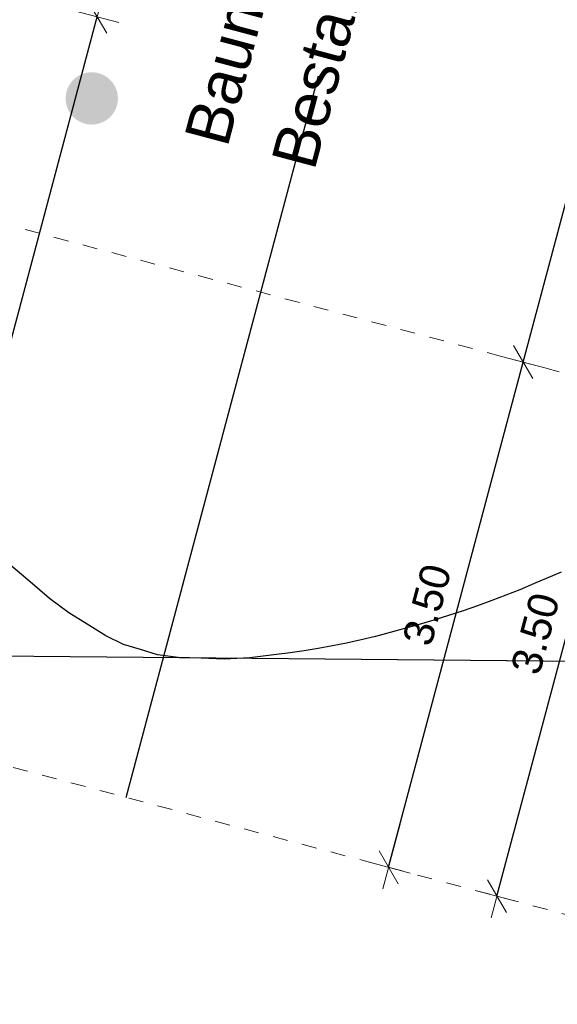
# Model space of a CAD drawing. Header units: metres. Extents: x 4462371 to 4462630, y 5328161 to 5328403.
# Tile 49 of 152: x 4462443.09 to 4462446.69, y 5328233.47 to 5328240.07. Entities that reach past the tile are written whole.
import ezdxf

# ---------------------------------------------------------------- set-up
doc = ezdxf.new("R2010")
doc.units = ezdxf.units.M
doc.header["$PDMODE"] = 65
doc.linetypes.add('AUSGEZOGEN', pattern=[0])
doc.linetypes.add('VERDECKT2_S2', pattern=[0.15000000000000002, 0.1, -0.05])
doc.layers.add('B30_BEWSYM', color=3, linetype='AUSGEZOGEN')
doc.layers.add('B31_BEWLIN', color=3, linetype='AUSGEZOGEN')
doc.layers.add('Maßlinie_Allgemein', color=7, linetype='AUSGEZOGEN', lineweight=13)
doc.layers.add('Standard', color=7, linetype='AUSGEZOGEN', lineweight=13)
doc.styles.add('ARIAL', font='ARIAL.TTF')
doc.dimstyles.new('_DIMSTYLE_12', dxfattribs={"dimtxt": 0.2, "dimasz": 0.3, "dimexe": 0, "dimexo": 0, "dimgap": 0.1, "dimtad": 2, "dimrnd": 0.01, "dimzin": 4, "dimdsep": 46, "dimtxsty": 'ARIAL', "dimblk1": 'ALL_ML_STRICH', "dimblk2": 'ALL_ML_STRICH', "dimsah": 1, "dimcen": 0, "dimclrd": 7, "dimclre": 7, "dimclrt": 7, "dimadec": 0, "dimazin": 0, "dimtfac": 1, "dimtdec": 0, "dimtix": 1, "dimtmove": 2, "dimatfit": 3, "dimfxl": 0, "dimtzin": 0, "dimlwd": 0, "dimlwe": 13, "dimarcsym": 0})
doc.dimstyles.new('_DIMSTYLE_3', dxfattribs={"dimtxt": 0.2, "dimasz": 0.3, "dimexe": 0, "dimexo": 0, "dimgap": 0.1, "dimtad": 2, "dimrnd": 0.005, "dimzin": 4, "dimdsep": 46, "dimtxsty": 'ARIAL', "dimblk1": 'ALL_ML_STRICH', "dimblk2": 'ALL_ML_STRICH', "dimsah": 1, "dimcen": 0, "dimclrd": 7, "dimclre": 7, "dimclrt": 7, "dimadec": 0, "dimazin": 0, "dimtfac": 1, "dimtdec": 0, "dimtix": 1, "dimtmove": 2, "dimatfit": 3, "dimfxl": 0, "dimtzin": 0, "dimlwd": 0, "dimlwe": 13, "dimarcsym": 0})
doc.dimstyles.new('_DIMSTYLE_5', dxfattribs={"dimtxt": 0.2, "dimasz": 0.3, "dimexe": 0, "dimexo": 1e-06, "dimgap": 0.1, "dimtad": 2, "dimrnd": 0.005, "dimzin": 4, "dimdsep": 46, "dimtxsty": 'ARIAL', "dimblk1": 'ALL_ML_STRICH', "dimblk2": 'ALL_ML_STRICH', "dimsah": 1, "dimcen": 0, "dimse1": 1, "dimse2": 1, "dimclrd": 7, "dimclre": 7, "dimclrt": 7, "dimadec": 0, "dimazin": 0, "dimtfac": 1, "dimtdec": 0, "dimtix": 1, "dimtmove": 2, "dimatfit": 3, "dimfxl": 0, "dimtzin": 0, "dimlwd": 0, "dimlwe": 13, "dimarcsym": 0})
doc.dimstyles.new('_DIMSTYLE_8', dxfattribs={"dimtxt": 0.2, "dimasz": 0.3, "dimexe": 0, "dimexo": 0, "dimgap": 0.1, "dimtad": 2, "dimdec": 3, "dimrnd": 0.005, "dimzin": 4, "dimdsep": 46, "dimtxsty": 'ARIAL', "dimblk1": 'ALL_ML_STRICH', "dimblk2": 'ALL_ML_STRICH', "dimsah": 1, "dimcen": 0, "dimclrd": 7, "dimclre": 7, "dimclrt": 7, "dimadec": 0, "dimazin": 0, "dimtfac": 1, "dimtdec": 0, "dimtix": 1, "dimtmove": 2, "dimatfit": 3, "dimfxl": 0, "dimtzin": 0, "dimlwd": 0, "dimlwe": 13, "dimarcsym": 0})
doc.dimstyles.new('_DIMSTYLE_9', dxfattribs={"dimtxt": 0.2, "dimasz": 0.3, "dimexe": 0, "dimexo": 1e-06, "dimgap": 0.1, "dimtad": 2, "dimdec": 3, "dimrnd": 0.005, "dimzin": 4, "dimdsep": 46, "dimtxsty": 'ARIAL', "dimblk1": 'ALL_ML_STRICH', "dimblk2": 'ALL_ML_STRICH', "dimsah": 1, "dimcen": 0, "dimse1": 1, "dimse2": 1, "dimclrd": 7, "dimclre": 7, "dimclrt": 7, "dimadec": 0, "dimazin": 0, "dimtfac": 1, "dimtdec": 0, "dimtix": 1, "dimtmove": 2, "dimatfit": 3, "dimfxl": 0, "dimtzin": 0, "dimlwd": 0, "dimlwe": 13, "dimarcsym": 0})

# ---------------------------------------------------------------- blocks, each defined once
blk = doc.blocks.new('ALL_ML_STRICH')
at = {"color": 0, "linetype": 'ByBlock', "lineweight": -2}
for p, q in [((0, -0.5), (0, 0.5)), ((-0.3, -0.3), (0.3, 0.3)), ((-1, 0), (0.5, 0))]:
    blk.add_line(p, q, dxfattribs=at)
blk = doc.blocks.new('*D141')
at = {"layer": 'DEFPOINTS', "color": 7, "linetype": 'AUSGEZOGEN', "lineweight": 13}
for p in [(4462441.049485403, 5328239.214091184), (4462440.148705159, 5328235.831991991), (4462447.009534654, 5328234.004694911)]:
    blk.add_point(p, dxfattribs=at)
at = {"layer": 'Maßlinie_Allgemein', "color": 7, "linetype": 'AUSGEZOGEN', "lineweight": -2}
blk.add_line((4462447.009534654, 5328234.004694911), (4462447.910314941, 5328237.386794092), dxfattribs=at)
at = {"layer": 'Maßlinie_Allgemein', "color": 7, "linetype": 'AUSGEZOGEN', "lineweight": 13, "xscale": 0.3, "yscale": 0.3, "zscale": 0.3}
for p, rotation in [((4462447.910314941, 5328237.386794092), 75.08618496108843), ((4462447.009534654, 5328234.004694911), 255.0861849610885)]:
    blk.add_blockref('ALL_ML_STRICH', p, dxfattribs=dict(at, rotation=rotation))
at = {"layer": 'Maßlinie_Allgemein', "color": 7, "linetype": 'AUSGEZOGEN', "lineweight": 13, "insert": (4462447.267040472, 5328235.76242093), "char_height": 0.2, "width": 0.8, "attachment_point": 5, "rotation": 75.08618496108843, "style": 'ARIAL'}
blk.add_mtext('\\A1;{\\A1;{3.50\\H0.132000;\\S^ ;}}', dxfattribs=at)
blk = doc.blocks.new('*D142')
at = {"layer": 'DEFPOINTS', "color": 7, "linetype": 'AUSGEZOGEN', "lineweight": 13}
for p in [(4462449.703643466, 5328252.862503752), (4462441.049485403, 5328239.214091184), (4462447.910314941, 5328237.386794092)]:
    blk.add_point(p, dxfattribs=at)
at = {"layer": 'Maßlinie_Allgemein', "color": 7, "linetype": 'AUSGEZOGEN', "lineweight": -2}
blk.add_line((4462447.910314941, 5328237.386794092), (4462451.877849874, 5328252.283430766), dxfattribs=at)
at = {"layer": 'Maßlinie_Allgemein', "color": 7, "linetype": 'AUSGEZOGEN', "lineweight": 13, "xscale": 0.3, "yscale": 0.3, "zscale": 0.3}
for p, rotation in [((4462451.877849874, 5328252.283430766), 75.08618496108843), ((4462447.910314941, 5328237.386794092), 255.0861849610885)]:
    blk.add_blockref('ALL_ML_STRICH', p, dxfattribs=dict(at, rotation=rotation))
at = {"layer": 'Maßlinie_Allgemein', "color": 7, "linetype": 'AUSGEZOGEN', "lineweight": 13, "insert": (4462449.704510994, 5328244.913697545), "char_height": 0.2, "width": 1.2, "attachment_point": 5, "rotation": 75.08618496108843, "style": 'ARIAL'}
blk.add_mtext('\\A1;{\\A1;{15.41\\H0.132000;\\S5^ ;}}', dxfattribs=at)
blk = doc.blocks.new('*D144')
at = {"layer": 'DEFPOINTS', "color": 7, "linetype": 'AUSGEZOGEN', "lineweight": 13}
for p in [(4462441.049485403, 5328239.214091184), (4462440.148705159, 5328235.831991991), (4462447.734270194, 5328233.811670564)]:
    blk.add_point(p, dxfattribs=at)
at = {"layer": 'Maßlinie_Allgemein', "color": 7, "linetype": 'AUSGEZOGEN', "lineweight": -2}
blk.add_line((4462447.734270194, 5328233.811670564), (4462448.63505048, 5328237.193769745), dxfattribs=at)
at = {"layer": 'Maßlinie_Allgemein', "color": 7, "linetype": 'AUSGEZOGEN', "lineweight": 13, "xscale": 0.3, "yscale": 0.3, "zscale": 0.3}
for p, rotation in [((4462448.63505048, 5328237.193769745), 75.08618496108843), ((4462447.734270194, 5328233.811670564), 255.0861849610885)]:
    blk.add_blockref('ALL_ML_STRICH', p, dxfattribs=dict(at, rotation=rotation))
at = {"layer": 'Maßlinie_Allgemein', "color": 7, "linetype": 'AUSGEZOGEN', "lineweight": 13, "insert": (4462447.991776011, 5328235.569396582), "char_height": 0.2, "width": 0.8, "attachment_point": 5, "rotation": 75.08618496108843, "style": 'ARIAL'}
blk.add_mtext('\\A1;{\\A1;{3.50\\H0.132000;\\S^ ;}}', dxfattribs=at)
blk = doc.blocks.new('*D145')
at = {"layer": 'DEFPOINTS', "color": 7, "linetype": 'AUSGEZOGEN', "lineweight": 13}
for p in [(4462472.158808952, 5328337.173404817), (4462441.049485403, 5328239.214091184), (4462448.63505048, 5328237.193769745)]:
    blk.add_point(p, dxfattribs=at)
at = {"layer": 'Maßlinie_Allgemein', "color": 7, "linetype": 'AUSGEZOGEN', "lineweight": -2}
blk.add_line((4462448.63505048, 5328237.193769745), (4462475.057751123, 5328336.401307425), dxfattribs=at)
at = {"layer": 'Maßlinie_Allgemein', "color": 7, "linetype": 'AUSGEZOGEN', "lineweight": 13, "xscale": 0.3, "yscale": 0.3, "zscale": 0.3}
for p, rotation in [((4462475.057751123, 5328336.401307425), 75.08618496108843), ((4462448.63505048, 5328237.193769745), 255.0861849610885)]:
    blk.add_blockref('ALL_ML_STRICH', p, dxfattribs=dict(at, rotation=rotation))
at = {"layer": 'Maßlinie_Allgemein', "color": 7, "linetype": 'AUSGEZOGEN', "lineweight": 13, "insert": (4462461.662570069, 5328286.897677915), "char_height": 0.2, "width": 1.4, "attachment_point": 5, "rotation": 75.08618496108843, "style": 'ARIAL'}
blk.add_mtext('\\A1;{\\A1;{102.66\\H0.132000;\\S5^ ;}}', dxfattribs=at)
blk = doc.blocks.new('*D146')
at = {"layer": 'DEFPOINTS', "color": 7, "linetype": 'AUSGEZOGEN', "lineweight": 13}
for p in [(4462472.158808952, 5328337.173404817), (4462440.148705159, 5328235.831991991), (4462448.459005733, 5328233.618646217)]:
    blk.add_point(p, dxfattribs=at)
at = {"layer": 'Maßlinie_Allgemein', "color": 7, "linetype": 'AUSGEZOGEN', "lineweight": -2}
blk.add_line((4462448.459005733, 5328233.618646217), (4462475.782486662, 5328336.208283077), dxfattribs=at)
at = {"layer": 'Maßlinie_Allgemein', "color": 7, "linetype": 'AUSGEZOGEN', "lineweight": 13, "xscale": 0.3, "yscale": 0.3, "zscale": 0.3}
for p, rotation in [((4462475.782486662, 5328336.208283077), 75.08618496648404), ((4462448.459005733, 5328233.618646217), 255.086184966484)]:
    blk.add_blockref('ALL_ML_STRICH', p, dxfattribs=dict(at, rotation=rotation))
at = {"layer": 'Maßlinie_Allgemein', "color": 7, "linetype": 'AUSGEZOGEN', "lineweight": 13, "insert": (4462461.936915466, 5328285.013603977), "char_height": 0.2, "width": 1.4, "attachment_point": 5, "rotation": 75.08618496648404, "style": 'ARIAL'}
blk.add_mtext('\\A1;{\\A1;{106.16\\H0.132000;\\S5^ ;}}', dxfattribs=at)
blk = doc.blocks.new('*D225')
at = {"layer": 'DEFPOINTS', "color": 7, "linetype": 'AUSGEZOGEN', "lineweight": 13}
for p in [(4462441.049485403, 5328239.214091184), (4462440.148705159, 5328235.831991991), (4462445.560063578, 5328234.390743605)]:
    blk.add_point(p, dxfattribs=at)
at = {"layer": 'Maßlinie_Allgemein', "color": 7, "linetype": 'AUSGEZOGEN', "lineweight": -2}
for p, q in [((4462445.560063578, 5328234.390743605), (4462446.460843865, 5328237.772842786)), ((4462446.460843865, 5328237.772842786), (4462446.460843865, 5328237.772842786)), ((4462445.560063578, 5328234.390743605), (4462445.560063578, 5328234.390743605))]:
    blk.add_line(p, q, dxfattribs=at)
at = {"layer": 'Maßlinie_Allgemein', "color": 7, "linetype": 'AUSGEZOGEN', "lineweight": 13, "xscale": 0.3, "yscale": 0.3, "zscale": 0.3}
for p, rotation in [((4462446.460843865, 5328237.772842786), 75.08618496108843), ((4462445.560063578, 5328234.390743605), 255.0861849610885)]:
    blk.add_blockref('ALL_ML_STRICH', p, dxfattribs=dict(at, rotation=rotation))
at = {"layer": 'Maßlinie_Allgemein', "color": 7, "linetype": 'AUSGEZOGEN', "lineweight": 13, "insert": (4462445.817569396, 5328236.148469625), "char_height": 0.2, "width": 0.8, "attachment_point": 5, "rotation": 75.08618496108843, "style": 'ARIAL'}
blk.add_mtext('\\A1;{\\A1;{3.50\\H0.132000;\\S^ ;}}', dxfattribs=at)
blk = doc.blocks.new('*D226')
at = {"layer": 'DEFPOINTS', "color": 7, "linetype": 'AUSGEZOGEN', "lineweight": 13}
for p in [(4462445.001578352, 5328254.052749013), (4462441.049485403, 5328239.214091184), (4462446.460843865, 5328237.772842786)]:
    blk.add_point(p, dxfattribs=at)
at = {"layer": 'Maßlinie_Allgemein', "color": 7, "linetype": 'AUSGEZOGEN', "lineweight": -2}
for p, q in [((4462446.460843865, 5328237.772842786), (4462450.412936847, 5328252.611500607)), ((4462450.412936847, 5328252.611500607), (4462450.412936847, 5328252.611500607)), ((4462446.460843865, 5328237.772842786), (4462446.460843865, 5328237.772842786))]:
    blk.add_line(p, q, dxfattribs=at)
at = {"layer": 'Maßlinie_Allgemein', "color": 7, "linetype": 'AUSGEZOGEN', "lineweight": 13, "xscale": 0.3, "yscale": 0.3, "zscale": 0.3}
for p, rotation in [((4462450.412936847, 5328252.611500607), 75.08618496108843), ((4462446.460843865, 5328237.772842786), 255.0861849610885)]:
    blk.add_blockref('ALL_ML_STRICH', p, dxfattribs=dict(at, rotation=rotation))
at = {"layer": 'Maßlinie_Allgemein', "color": 7, "linetype": 'AUSGEZOGEN', "lineweight": 13, "insert": (4462448.247187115, 5328245.270791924), "char_height": 0.2, "width": 1.2, "attachment_point": 5, "rotation": 75.08618496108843, "style": 'ARIAL'}
blk.add_mtext('\\A1;{\\A1;{15.35\\H0.132000;\\S5^ ;}}', dxfattribs=at)
blk = doc.blocks.new('*D513')
at = {"layer": 'DEFPOINTS', "color": 7, "linetype": 'AUSGEZOGEN', "lineweight": 13}
for p in [(4462441.049485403, 5328239.214091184), (4462440.148705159, 5328235.831991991), (4462446.284799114, 5328234.197719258)]:
    blk.add_point(p, dxfattribs=at)
at = {"layer": 'Maßlinie_Allgemein', "color": 7, "linetype": 'AUSGEZOGEN', "lineweight": -2}
for p, q in [((4462446.284799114, 5328234.197719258), (4462447.185579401, 5328237.57981844)), ((4462447.185579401, 5328237.57981844), (4462447.185579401, 5328237.57981844)), ((4462446.284799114, 5328234.197719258), (4462446.284799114, 5328234.197719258))]:
    blk.add_line(p, q, dxfattribs=at)
at = {"layer": 'Maßlinie_Allgemein', "color": 7, "linetype": 'AUSGEZOGEN', "lineweight": 13, "xscale": 0.3, "yscale": 0.3, "zscale": 0.3}
for p, rotation in [((4462447.185579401, 5328237.57981844), 75.08618496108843), ((4462446.284799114, 5328234.197719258), 255.0861849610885)]:
    blk.add_blockref('ALL_ML_STRICH', p, dxfattribs=dict(at, rotation=rotation))
at = {"layer": 'Maßlinie_Allgemein', "color": 7, "linetype": 'AUSGEZOGEN', "lineweight": 13, "insert": (4462446.542304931, 5328235.955445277), "char_height": 0.2, "width": 0.8, "attachment_point": 5, "rotation": 75.08618496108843, "style": 'ARIAL'}
blk.add_mtext('\\A1;{\\A1;{3.50\\H0.132000;\\S^ ;}}', dxfattribs=at)
blk = doc.blocks.new('*D514')
at = {"layer": 'DEFPOINTS', "color": 7, "linetype": 'AUSGEZOGEN', "lineweight": 13}
for p in [(4462445.001578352, 5328254.052749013), (4462441.049485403, 5328239.214091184), (4462447.185579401, 5328237.57981844)]:
    blk.add_point(p, dxfattribs=at)
at = {"layer": 'Maßlinie_Allgemein', "color": 7, "linetype": 'AUSGEZOGEN', "lineweight": -2}
for p, q in [((4462447.185579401, 5328237.57981844), (4462451.137672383, 5328252.41847626)), ((4462451.137672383, 5328252.41847626), (4462451.137672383, 5328252.41847626)), ((4462447.185579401, 5328237.57981844), (4462447.185579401, 5328237.57981844))]:
    blk.add_line(p, q, dxfattribs=at)
at = {"layer": 'Maßlinie_Allgemein', "color": 7, "linetype": 'AUSGEZOGEN', "lineweight": 13, "xscale": 0.3, "yscale": 0.3, "zscale": 0.3}
for p, rotation in [((4462451.137672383, 5328252.41847626), 75.08618496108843), ((4462447.185579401, 5328237.57981844), 255.0861849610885)]:
    blk.add_blockref('ALL_ML_STRICH', p, dxfattribs=dict(at, rotation=rotation))
at = {"layer": 'Maßlinie_Allgemein', "color": 7, "linetype": 'AUSGEZOGEN', "lineweight": 13, "insert": (4462448.97192265, 5328245.077767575), "char_height": 0.2, "width": 1.2, "attachment_point": 5, "rotation": 75.08618496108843, "style": 'ARIAL'}
blk.add_mtext('\\A1;{\\A1;{15.35\\H0.132000;\\S5^ ;}}', dxfattribs=at)
blk = doc.blocks.new('*D689')
at = {"layer": 'DEFPOINTS', "color": 7, "linetype": 'AUSGEZOGEN', "lineweight": 13}
for p in [(4462439.309643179, 5328241.229767), (4462438.457655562, 5328236.282382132), (4462442.322911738, 5328235.252918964)]:
    blk.add_point(p, dxfattribs=at)
at = {"layer": 'Maßlinie_Allgemein', "color": 7, "linetype": 'AUSGEZOGEN', "lineweight": -2}
for p, q in [((4462442.322911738, 5328235.252918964), (4462443.609740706, 5328240.084489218)), ((4462443.609740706, 5328240.084489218), (4462443.609740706, 5328240.084489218)), ((4462442.322911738, 5328235.252918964), (4462442.322911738, 5328235.252918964))]:
    blk.add_line(p, q, dxfattribs=at)
at = {"layer": 'Maßlinie_Allgemein', "color": 7, "linetype": 'AUSGEZOGEN', "lineweight": 13, "xscale": 0.3, "yscale": 0.3, "zscale": 0.3}
for p, rotation in [((4462443.609740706, 5328240.084489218), 75.08618508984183), ((4462442.322911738, 5328235.252918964), 255.0861850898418)]:
    blk.add_blockref('ALL_ML_STRICH', p, dxfattribs=dict(at, rotation=rotation))
at = {"layer": 'Maßlinie_Allgemein', "color": 7, "linetype": 'AUSGEZOGEN', "lineweight": 13, "insert": (4462442.773573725, 5328237.735345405), "char_height": 0.2, "width": 0.8, "attachment_point": 5, "rotation": 75.08618508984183, "style": 'ARIAL'}
blk.add_mtext('\\A1;{\\A1;{5.00\\H0.132000;\\S^ ;}}', dxfattribs=at)
blk = doc.blocks.new('Laubbaum_Stamm')
at = {"lineweight": 13}
blk.add_hatch(color=7, dxfattribs=at).paths.add_polyline_path([(0, 0.5), (-0.05058416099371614, 0.4974346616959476), (-0.1006492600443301, 0.4897649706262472), (-0.149681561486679, 0.4770696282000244), (-0.1971779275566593, 0.4594789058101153), (-0.2426509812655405, 0.437173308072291), (-0.2856341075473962, 0.4103817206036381), (-0.3256862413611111, 0.3793790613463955), (-0.3623963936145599, 0.3444834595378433), (-0.3953878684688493, 0.3060529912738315), (-0.4243221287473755, 0.2644820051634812), (-0.4489022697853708, 0.2201970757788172), (-0.4688760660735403, 0.1736526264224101), (-0.4840385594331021, 0.1253262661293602), (-0.4942341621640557, 0.0757138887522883), (-0.4993582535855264, 0.02532458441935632), (-0.4993582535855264, -0.02532458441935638), (-0.4942341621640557, -0.07571388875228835), (-0.4840385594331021, -0.1253262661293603), (-0.4688760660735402, -0.1736526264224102), (-0.4489022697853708, -0.2201970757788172), (-0.4243221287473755, -0.2644820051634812), (-0.3953878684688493, -0.3060529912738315), (-0.36239639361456, -0.3444834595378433), (-0.3256862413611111, -0.3793790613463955), (-0.2856341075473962, -0.4103817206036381), (-0.2426509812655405, -0.437173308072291), (-0.1971779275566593, -0.4594789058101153), (-0.149681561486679, -0.4770696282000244), (-0.10064926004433, -0.4897649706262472), (-0.05058416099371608, -0.4974346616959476), (0, -0.5), (0.05058416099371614, -0.4974346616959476), (0.1006492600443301, -0.4897649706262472), (0.149681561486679, -0.4770696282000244), (0.1971779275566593, -0.4594789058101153), (0.2426509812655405, -0.437173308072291), (0.2856341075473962, -0.4103817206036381), (0.3256862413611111, -0.3793790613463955), (0.3623963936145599, -0.3444834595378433), (0.3953878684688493, -0.3060529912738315), (0.4243221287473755, -0.2644820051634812), (0.4489022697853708, -0.2201970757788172), (0.4688760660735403, -0.1736526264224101), (0.4840385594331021, -0.1253262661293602), (0.4942341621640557, -0.0757138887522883), (0.4993582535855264, -0.02532458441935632), (0.4993582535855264, 0.02532458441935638), (0.4942341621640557, 0.07571388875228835), (0.4840385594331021, 0.1253262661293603), (0.4688760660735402, 0.1736526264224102), (0.4489022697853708, 0.2201970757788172), (0.4243221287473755, 0.2644820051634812), (0.3953878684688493, 0.3060529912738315), (0.36239639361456, 0.3444834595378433), (0.3256862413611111, 0.3793790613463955), (0.2856341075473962, 0.4103817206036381), (0.2426509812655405, 0.437173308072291), (0.1971779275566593, 0.4594789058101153), (0.149681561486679, 0.4770696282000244), (0.10064926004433, 0.4897649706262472), (0.05058416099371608, 0.4974346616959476)])

msp = doc.modelspace()

# ---------------------------------------------------------------- linework, layer by layer
at = {"layer": 'B31_BEWLIN', "color": 250, "linetype": 'AUSGEZOGEN'}
msp.add_lwpolyline([(4462446.714618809, 5328236.366749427), (4462446.530396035, 5328236.288519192), (4462446.438987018, 5328236.24932236), (4462446.345716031, 5328236.212477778), (4462446.251203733, 5328236.177201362), (4462446.155907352, 5328236.141304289), (4462446.058749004, 5328236.107759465), (4462445.961133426, 5328236.076403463), (4462445.863517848, 5328236.045047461), (4462445.765445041, 5328236.015880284), (4462445.666915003, 5328235.988901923), (4462445.569789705, 5328235.961760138), (4462445.472207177, 5328235.936807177), (4462445.376356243, 5328235.914500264), (4462445.27910057, 5328235.89235678), (4462445.183576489, 5328235.872859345), (4462445.089784, 5328235.856007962), (4462444.994586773, 5328235.839320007), (4462444.90190522, 5328235.825898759), (4462444.810955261, 5328235.815123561), (4462444.630460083, 5328235.793409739), (4462444.460027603, 5328235.784762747), (4462444.305440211, 5328235.789933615), (4462444.151473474, 5328235.794320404), (4462444.013515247, 5328235.81392979), (4462443.898817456, 5328235.849104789), (4462443.785231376, 5328235.883200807), (4462443.666680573, 5328235.941129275), (4462443.543230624, 5328236.018136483), (4462443.418996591, 5328236.094523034), (4462443.290647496, 5328236.190608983), (4462443.161123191, 5328236.301069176), (4462443.031598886, 5328236.411529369)], dxfattribs=at)
msp.add_lwpolyline([(4462446.714618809, 5328236.366749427), (4462446.530396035, 5328236.288519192), (4462446.438987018, 5328236.24932236), (4462446.345716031, 5328236.212477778), (4462446.251203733, 5328236.177201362), (4462446.155907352, 5328236.141304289), (4462446.058749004, 5328236.107759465), (4462445.961133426, 5328236.076403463), (4462445.863517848, 5328236.045047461), (4462445.765445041, 5328236.015880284), (4462445.666915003, 5328235.988901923), (4462445.569789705, 5328235.961760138), (4462445.472207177, 5328235.936807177), (4462445.376356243, 5328235.914500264), (4462445.27910057, 5328235.89235678), (4462445.183576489, 5328235.872859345), (4462445.089784, 5328235.856007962), (4462444.994586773, 5328235.839320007), (4462444.90190522, 5328235.825898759), (4462444.810955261, 5328235.815123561), (4462444.630460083, 5328235.793409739), (4462444.460027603, 5328235.784762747), (4462444.305440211, 5328235.789933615), (4462444.151473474, 5328235.794320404), (4462444.013515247, 5328235.81392979), (4462443.898817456, 5328235.849104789), (4462443.785231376, 5328235.883200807), (4462443.666680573, 5328235.941129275), (4462443.543230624, 5328236.018136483), (4462443.418996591, 5328236.094523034), (4462443.290647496, 5328236.190608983), (4462443.161123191, 5328236.301069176), (4462443.031598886, 5328236.411529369)], dxfattribs=at)
at = {"layer": 'Standard', "color": 7, "linetype": 'AUSGEZOGEN', "lineweight": 25}
for p, q in [((4462443.803877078, 5328234.858482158), (4462445.090706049, 5328239.69005242)), ((4462453.324961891, 5328235.705087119), (4462416.252994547, 5328236.062139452))]:
    msp.add_line(p, q, dxfattribs=at)
at = {"layer": 'Standard', "color": 7, "linetype": 'VERDECKT2_S2', "lineweight": 18}
for p, q in [((4462448.63505048, 5328237.193769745), (4462441.049485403, 5328239.214091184)), ((4462440.148705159, 5328235.831991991), (4462448.459005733, 5328233.618646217))]:
    msp.add_line(p, q, dxfattribs=at)
at = {"layer": 'Standard', "color": 7, "linetype": 'AUSGEZOGEN', "lineweight": 18}
msp.add_line((4462453.324961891, 5328235.705087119), (4462416.252994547, 5328236.062139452), dxfattribs=at)

# ---------------------------------------------------------------- block references
at = {"layer": 'B30_BEWSYM', "color": 3, "linetype": 'AUSGEZOGEN', "lineweight": -3, "xscale": 0.34999999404, "yscale": 0.3499999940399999, "zscale": 0.34999999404, "rotation": 308.3640628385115}
msp.add_blockref('Laubbaum_Stamm', (4462443.573616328, 5328239.538079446), dxfattribs=at)
msp.add_blockref('Laubbaum_Stamm', (4462443.573616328, 5328239.538079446), dxfattribs=at)

# ---------------------------------------------------------------- texts
at = {"layer": 'Standard', "color": 7, "linetype": 'AUSGEZOGEN', "lineweight": 18, "insert": (4462444.190308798, 5328239.279831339), "char_height": 0.3, "width": 1.695232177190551, "attachment_point": 1, "rotation": 75.08618501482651, "line_spacing_factor": 1.204819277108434, "style": 'ARIAL'}
msp.add_mtext('{\\fArial|i0|b0;\\H0.300000;\\W1.000000;\\C7;Baum}\\P{\\fArial|i0|b0;\\H0.300000;\\W1.000000;\\C7;Bestand}\\P', dxfattribs=at)

# ---------------------------------------------------------------- dimensions: what is measured, and where the dimension line sits
at = {"layer": 'Maßlinie_Allgemein', "color": 7, "linetype": 'AUSGEZOGEN', "lineweight": 13}
for base, p1, p2, angle, dimstyle, picture, middle in [((4462475.782486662, 5328336.208283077), (4462440.148706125, 5328235.831991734), (4462472.158809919, 5328337.173404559), 75.08618496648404, '_DIMSTYLE_9', '*D146', (4462461.936915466, 5328285.013603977)), ((4462475.057751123, 5328336.401307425), (4462441.049486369, 5328239.214090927), (4462472.158809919, 5328337.173404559), 75.08618496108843, '_DIMSTYLE_9', '*D145', (4462461.662570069, 5328286.897677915)), ((4462450.412936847, 5328252.611500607), (4462446.460843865, 5328237.772842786), (4462450.412936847, 5328252.611500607), 75.08618496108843, '_DIMSTYLE_8', '*D226', (4462448.247187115, 5328245.270791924)), ((4462451.137672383, 5328252.41847626), (4462447.185579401, 5328237.57981844), (4462451.137672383, 5328252.41847626), 75.08618496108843, '_DIMSTYLE_8', '*D514', (4462448.97192265, 5328245.077767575)), ((4462451.877849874, 5328252.283430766), (4462441.049486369, 5328239.214090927), (4462449.703644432, 5328252.862503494), 75.08618496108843, '_DIMSTYLE_9', '*D142', (4462449.704510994, 5328244.913697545)), ((4462443.609740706, 5328240.084489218), (4462442.322911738, 5328235.252918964), (4462443.609740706, 5328240.084489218), 75.08618508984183, '_DIMSTYLE_12', '*D689', (4462442.773573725, 5328237.735345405)), ((4462447.910314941, 5328237.386794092), (4462440.148706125, 5328235.831991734), (4462441.049486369, 5328239.214090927), 75.08618496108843, '_DIMSTYLE_5', '*D141', (4462447.267040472, 5328235.76242093)), ((4462448.63505048, 5328237.193769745), (4462440.148706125, 5328235.831991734), (4462441.049486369, 5328239.214090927), 75.08618496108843, '_DIMSTYLE_5', '*D144', (4462447.991776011, 5328235.569396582)), ((4462446.460843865, 5328237.772842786), (4462445.560063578, 5328234.390743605), (4462446.460843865, 5328237.772842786), 75.08618496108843, '_DIMSTYLE_3', '*D225', (4462445.817569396, 5328236.148469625)), ((4462447.185579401, 5328237.57981844), (4462446.284799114, 5328234.197719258), (4462447.185579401, 5328237.57981844), 75.08618496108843, '_DIMSTYLE_3', '*D513', (4462446.542304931, 5328235.955445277))]:
    dim = msp.add_linear_dim(base=base, p1=p1, p2=p2, angle=angle, dimstyle=dimstyle, override={"dimpost": '<>', "dimclrd": 7, "dimclre": 7, "dimclrt": 7, "dimlwd": 0, "dimlwe": 13}, dxfattribs=at)
    dim.commit()
    dim.dimension.update_dxf_attribs({"geometry": picture, "text_midpoint": middle, "dimtype": 160})

doc.saveas('drawing.dxf')
